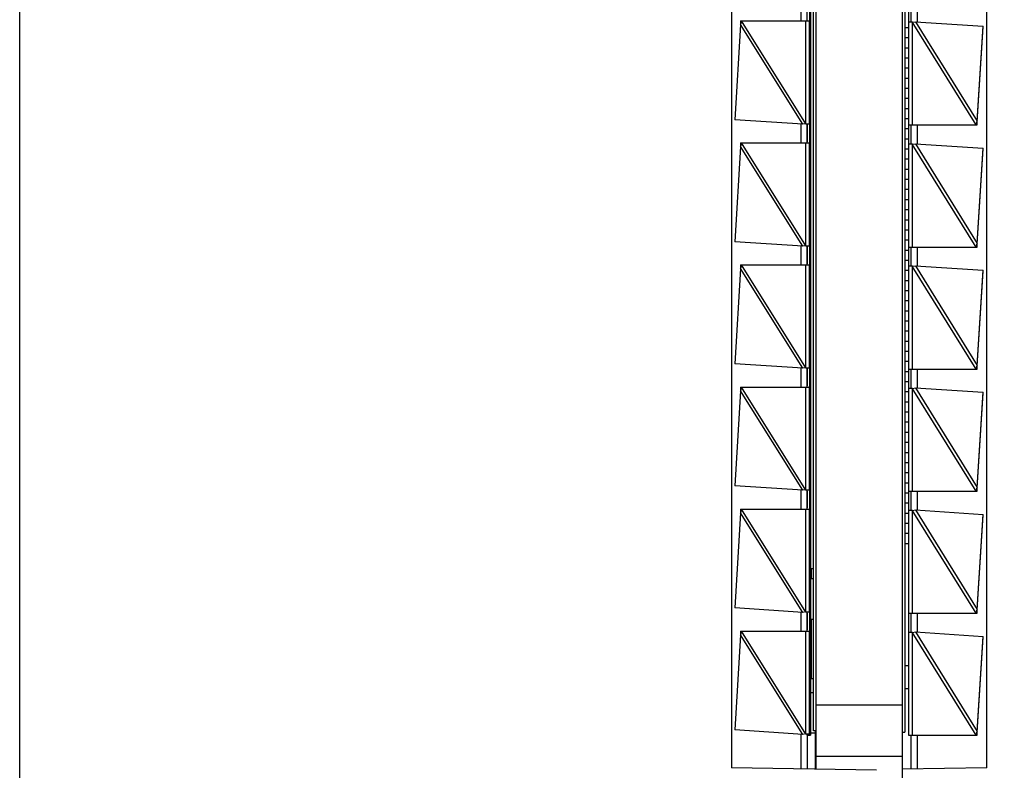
# Model space of a CAD drawing. Header units: inches. Extents: x 0 to 22, y 0 to 17.
# Tile 15 of 23: x 16.7 to 17.5, y 6.8 to 7.4. Entities that reach past the tile are written whole.
import ezdxf

# ---------------------------------------------------------------- set-up
doc = ezdxf.new("R2010")
doc.units = ezdxf.units.IN
doc.header["$LTSCALE"] = 1.21
doc.header["$MEASUREMENT"] = 0
doc.layers.get('0').update_dxf_attribs({"linetype": 'CONTINUOUS'})
doc.layers.add('DIMENSIONS', color=7, linetype='CONTINUOUS')
doc.styles.get("Standard").update_dxf_attribs({"font": 'txt', "width": 0.8})
doc.dimstyles.new('DIMSTYLE_1', dxfattribs={"dimtxt": 0.125, "dimasz": 0.18, "dimexe": 0.18, "dimexo": 0.0625, "dimgap": 0.09, "dimtad": 0, "dimtih": 1, "dimtoh": 1, "dimdec": 3, "dimzin": 4, "dimdsep": 46, "dimtxsty": 'STANDARD', "dimblk": '_FILLED', "dimblk1": '_FILLED', "dimblk2": '_FILLED', "dimcen": 0.09, "dimadec": 0, "dimazin": 0, "dimtp": 0.01, "dimtm": 0.01, "dimtfac": 1, "dimtdec": 3, "dimtofl": 0, "dimtmove": 0, "dimatfit": 3, "dimldrblk": '_FILLED', "dimfxl": 1, "dimtolj": 1, "dimtzin": 4, "dimarcsym": 0})

# ---------------------------------------------------------------- blocks, each defined once
blk = doc.blocks.new('*D14')
at = {"layer": 'DIMENSIONS', "color": 2, "linetype": 'CONTINUOUS'}
blk.add_line((16.83864, 11.14365), (16.83864, 11.76555), dxfattribs=at)
at = {"layer": 'DIMENSIONS', "color": 2, "linetype": 'CONTINUOUS', "insert": (16.77614, 11.82805), "char_height": 0.125, "width": 1.225, "attachment_point": 1, "rotation": 90, "line_spacing_factor": 0.9}
blk.add_mtext('.502{\\Ftxt.shx;\\W1.000000;\\H0.125000; }[12.75]', dxfattribs=at)
blk = doc.blocks.new('_FILLED')
at = {"color": 0, "linetype": 'BYBLOCK'}
blk.add_solid([(0, 0), (-1, 0.1736), (-1, -0.1736)], dxfattribs=at)
blk = doc.blocks.new('*D16')
at = {"layer": 'DIMENSIONS', "color": 2, "linetype": 'CONTINUOUS'}
blk.add_line((17.02624, 10.95605), (18.17114, 10.95605), dxfattribs=at)
at = {"layer": 'DIMENSIONS', "color": 2, "linetype": 'CONTINUOUS', "insert": (18.23364, 11.01855), "char_height": 0.125, "width": 1.425, "attachment_point": 1, "line_spacing_factor": 0.9}
blk.add_mtext('4.822{\\Ftxt.shx;\\W1.000000;\\H0.125000; }[122.48]', dxfattribs=at)

msp = doc.modelspace()

# ---------------------------------------------------------------- linework, layer by layer
at = {"color": 7, "linetype": 'CONTINUOUS'}
for p, q in [((16.70364, 6.13928), (16.70364, 10.95082)), ((17.25764, 10.27339), (17.25764, 6.81672)), ((17.32364, 6.81557), (17.32364, 10.27454)), ((17.45664, 6.81671), (17.45664, 10.2734)), ((17.31932, 10.24805), (17.31932, 6.84205)), ((17.32164, 6.84557), (17.32164, 10.24557)), ((17.39264, 10.24454), (17.39264, 6.84454)), ((17.39564, 10.24805), (17.39564, 6.84205)), ((17.39064, 8.6547), (17.39064, 6.76555)), ((17.31664, 7.39898), (17.31664, 7.41213)), ((17.39764, 7.39705), (17.39764, 7.41205)), ((17.26472, 7.39805), (17.31857, 7.39805)), ((17.26472, 7.39805), (17.26488, 7.39603)), ((17.26553, 7.39805), (17.26483, 7.3952)), ((17.31657, 7.39805), (17.31664, 7.39898)), ((17.39862, 7.39705), (17.39564, 7.39705)), ((17.39863, 7.39705), (17.40089, 7.39741)), ((17.40089, 7.39741), (17.45376, 7.39395)), ((17.26483, 7.3952), (17.26037, 7.32116)), ((17.26487, 7.39549), (17.26483, 7.3952)), ((17.39264, 7.39294), (17.39564, 7.39294)), ((17.44888, 7.31952), (17.45372, 7.39337)), ((17.44891, 7.31991), (17.45376, 7.39395)), ((17.39264, 7.38506), (17.39564, 7.38506)), ((17.39264, 7.37719), (17.39564, 7.37719)), ((17.39264, 7.36931), (17.39564, 7.36931)), ((17.39264, 7.36144), (17.39564, 7.36144)), ((17.39264, 7.35357), (17.39564, 7.35357)), ((17.39264, 7.34569), (17.39564, 7.34569)), ((17.39264, 7.33782), (17.39564, 7.33782)), ((17.39264, 7.32994), (17.39564, 7.32994)), ((17.31324, 7.3177), (17.26037, 7.32116)), ((17.39264, 7.32207), (17.39564, 7.32207)), ((17.3155, 7.31805), (17.31324, 7.3177)), ((17.31551, 7.31805), (17.31857, 7.31805)), ((17.31664, 7.31713), (17.31657, 7.31805)), ((17.31664, 7.31713), (17.31664, 7.30398)), ((17.31664, 7.30398), (17.31664, 7.31713)), ((17.39264, 7.3142), (17.39564, 7.3142)), ((17.39564, 7.31705), (17.44905, 7.31705)), ((17.39764, 7.30205), (17.39764, 7.31705)), ((17.4482, 7.31705), (17.44891, 7.31991)), ((17.44888, 7.31942), (17.44888, 7.31952)), ((17.44888, 7.31917), (17.44888, 7.31942)), ((17.44905, 7.31705), (17.44888, 7.31917)), ((17.39264, 7.30632), (17.39564, 7.30632)), ((17.26483, 7.3002), (17.26037, 7.22616)), ((17.26472, 7.30305), (17.31857, 7.30305)), ((17.26472, 7.30305), (17.26488, 7.30103)), ((17.26553, 7.30305), (17.26483, 7.3002)), ((17.26487, 7.30049), (17.26483, 7.3002)), ((17.31657, 7.30305), (17.31664, 7.30398)), ((17.39264, 7.29845), (17.39564, 7.29845)), ((17.39862, 7.30205), (17.39564, 7.30205)), ((17.39863, 7.30205), (17.40089, 7.30241)), ((17.40089, 7.30241), (17.45376, 7.29895)), ((17.44888, 7.22452), (17.45372, 7.29837)), ((17.44891, 7.22491), (17.45376, 7.29895)), ((17.39264, 7.29057), (17.39564, 7.29057)), ((17.39264, 7.2827), (17.39564, 7.2827)), ((17.39264, 7.27483), (17.39564, 7.27483)), ((17.39264, 7.26695), (17.39564, 7.26695)), ((17.39264, 7.25908), (17.39564, 7.25908)), ((17.39264, 7.2512), (17.39564, 7.2512)), ((17.39264, 7.24333), (17.39564, 7.24333)), ((17.39264, 7.23546), (17.39564, 7.23546)), ((17.31324, 7.2227), (17.26037, 7.22616)), ((17.3155, 7.22305), (17.31324, 7.2227)), ((17.31551, 7.22305), (17.31857, 7.22305)), ((17.31664, 7.22213), (17.31657, 7.22305)), ((17.31664, 7.22213), (17.31664, 7.20898)), ((17.31664, 7.20898), (17.31664, 7.22213)), ((17.39264, 7.22758), (17.39564, 7.22758)), ((17.39564, 7.22205), (17.44905, 7.22205)), ((17.39764, 7.20705), (17.39764, 7.22205)), ((17.4482, 7.22205), (17.44891, 7.22491)), ((17.44888, 7.22442), (17.44888, 7.22452)), ((17.44888, 7.22417), (17.44888, 7.22442)), ((17.44905, 7.22205), (17.44888, 7.22417)), ((17.39264, 7.21971), (17.39564, 7.21971)), ((17.26483, 7.2052), (17.26037, 7.13116)), ((17.26472, 7.20805), (17.31857, 7.20805)), ((17.26472, 7.20805), (17.26488, 7.20603)), ((17.26553, 7.20805), (17.26483, 7.2052)), ((17.26487, 7.20549), (17.26483, 7.2052)), ((17.31657, 7.20805), (17.31664, 7.20898)), ((17.39264, 7.21183), (17.39564, 7.21183)), ((17.39862, 7.20705), (17.39564, 7.20705)), ((17.39863, 7.20705), (17.40089, 7.20741)), ((17.40089, 7.20741), (17.45376, 7.20395)), ((17.39264, 7.20396), (17.39564, 7.20396)), ((17.44888, 7.12952), (17.45372, 7.20337)), ((17.44891, 7.12991), (17.45376, 7.20395)), ((17.39264, 7.19609), (17.39564, 7.19609)), ((17.39264, 7.18821), (17.39564, 7.18821)), ((17.39264, 7.18034), (17.39564, 7.18034)), ((17.39264, 7.17246), (17.39564, 7.17246)), ((17.39264, 7.16459), (17.39564, 7.16459)), ((17.39264, 7.15672), (17.39564, 7.15672)), ((17.39264, 7.14884), (17.39564, 7.14884)), ((17.39264, 7.14097), (17.39564, 7.14097)), ((17.31324, 7.1277), (17.26037, 7.13116)), ((17.39264, 7.13309), (17.39564, 7.13309)), ((17.4482, 7.12705), (17.44891, 7.12991)), ((17.44888, 7.12942), (17.44888, 7.12952)), ((17.44888, 7.12917), (17.44888, 7.12942)), ((17.44905, 7.12705), (17.44888, 7.12917)), ((17.3155, 7.12805), (17.31324, 7.1277)), ((17.31551, 7.12805), (17.31857, 7.12805)), ((17.31664, 7.12713), (17.31657, 7.12805)), ((17.31664, 7.12713), (17.31664, 7.11398)), ((17.31664, 7.11398), (17.31664, 7.12713)), ((17.39264, 7.12522), (17.39564, 7.12522)), ((17.39564, 7.12705), (17.44905, 7.12705)), ((17.39764, 7.11205), (17.39764, 7.12705)), ((17.31657, 7.11305), (17.31664, 7.11398)), ((17.39264, 7.11735), (17.39564, 7.11735)), ((17.26483, 7.1102), (17.26037, 7.03616)), ((17.26472, 7.11305), (17.31857, 7.11305)), ((17.26472, 7.11305), (17.26488, 7.11103)), ((17.26553, 7.11305), (17.26483, 7.1102)), ((17.26487, 7.11049), (17.26483, 7.1102)), ((17.39264, 7.10947), (17.39564, 7.10947)), ((17.39862, 7.11205), (17.39564, 7.11205)), ((17.39863, 7.11205), (17.40089, 7.11241)), ((17.40089, 7.11241), (17.45376, 7.10895)), ((17.44888, 7.03452), (17.45372, 7.10837)), ((17.44891, 7.03491), (17.45376, 7.10895)), ((17.39264, 7.1016), (17.39564, 7.1016)), ((17.39264, 7.09372), (17.39564, 7.09372)), ((17.39264, 7.08585), (17.39564, 7.08585)), ((17.39264, 7.07798), (17.39564, 7.07798)), ((17.39264, 7.0701), (17.39564, 7.0701)), ((17.39264, 7.06223), (17.39564, 7.06223)), ((17.39264, 7.05435), (17.39564, 7.05435)), ((17.39264, 7.04648), (17.39564, 7.04648)), ((17.39264, 7.03861), (17.39564, 7.03861)), ((17.31324, 7.0327), (17.26037, 7.03616)), ((17.3155, 7.03305), (17.31324, 7.0327)), ((17.31551, 7.03305), (17.31857, 7.03305)), ((17.31664, 7.03213), (17.31657, 7.03305)), ((17.31664, 7.03213), (17.31664, 7.01898)), ((17.31664, 7.01898), (17.31664, 7.03213)), ((17.39264, 7.03073), (17.39564, 7.03073)), ((17.39564, 7.03205), (17.44905, 7.03205)), ((17.39764, 7.01705), (17.39764, 7.03205)), ((17.4482, 7.03205), (17.44891, 7.03491)), ((17.44888, 7.03442), (17.44888, 7.03452)), ((17.44888, 7.03417), (17.44888, 7.03442)), ((17.44905, 7.03205), (17.44888, 7.03417)), ((17.39264, 7.02286), (17.39564, 7.02286)), ((17.26483, 7.0152), (17.26037, 6.94116)), ((17.26472, 7.01805), (17.31857, 7.01805)), ((17.26472, 7.01805), (17.26488, 7.01603)), ((17.26553, 7.01805), (17.26483, 7.0152)), ((17.26487, 7.01549), (17.26483, 7.0152)), ((17.31657, 7.01805), (17.31664, 7.01898)), ((17.39264, 7.01498), (17.39564, 7.01498)), ((17.39862, 7.01705), (17.39564, 7.01705)), ((17.39863, 7.01705), (17.40089, 7.01741)), ((17.40089, 7.01741), (17.45376, 7.01395)), ((17.44891, 6.93991), (17.45376, 7.01395)), ((17.39264, 7.00711), (17.39564, 7.00711)), ((17.44888, 6.93952), (17.45372, 7.01337)), ((17.39264, 6.99924), (17.39564, 6.99924)), ((17.39264, 6.99136), (17.39564, 6.99136)), ((17.31932, 6.97187), (17.32164, 6.97187)), ((17.3197, 6.97187), (17.3197, 6.964)), ((17.31932, 6.964), (17.32164, 6.964)), ((17.31324, 6.9377), (17.26037, 6.94116)), ((17.3155, 6.93805), (17.31324, 6.9377)), ((17.31551, 6.93805), (17.31857, 6.93805)), ((17.31664, 6.93713), (17.31657, 6.93805)), ((17.31664, 6.93713), (17.31664, 6.92398)), ((17.31664, 6.92398), (17.31664, 6.93713)), ((17.39564, 6.93705), (17.44905, 6.93705)), ((17.39764, 6.92205), (17.39764, 6.93705)), ((17.4482, 6.93705), (17.44891, 6.93991)), ((17.44888, 6.93942), (17.44888, 6.93952)), ((17.44888, 6.93917), (17.44888, 6.93942)), ((17.44905, 6.93705), (17.44888, 6.93917)), ((17.31932, 6.9325), (17.32164, 6.9325)), ((17.3197, 6.9325), (17.3197, 6.88624)), ((17.26472, 6.92305), (17.31857, 6.92305)), ((17.26472, 6.92305), (17.26488, 6.92103)), ((17.26553, 6.92305), (17.26483, 6.9202)), ((17.31657, 6.92305), (17.31664, 6.92398)), ((17.39862, 6.92205), (17.39564, 6.92205)), ((17.39863, 6.92205), (17.40089, 6.92241)), ((17.40089, 6.92241), (17.45376, 6.91895)), ((17.26483, 6.9202), (17.26037, 6.84616)), ((17.26487, 6.92049), (17.26483, 6.9202)), ((17.44888, 6.84452), (17.45372, 6.91837)), ((17.44891, 6.84491), (17.45376, 6.91895)), ((17.39564, 6.89609), (17.39264, 6.89609)), ((17.31932, 6.88624), (17.32164, 6.88624)), ((17.39264, 6.87837), (17.39564, 6.87837)), ((17.31932, 6.87542), (17.32164, 6.87542)), ((17.31324, 6.8427), (17.26037, 6.84616)), ((17.32364, 6.84557), (17.32164, 6.84557)), ((17.32285, 6.84557), (17.32285, 6.81558)), ((17.4482, 6.84205), (17.44891, 6.84491)), ((17.3155, 6.84305), (17.31324, 6.8427)), ((17.31551, 6.84305), (17.31857, 6.84305)), ((17.31664, 6.84213), (17.31657, 6.84305)), ((17.31664, 6.84213), (17.31664, 6.81569)), ((17.31664, 6.84205), (17.31932, 6.84205)), ((17.31864, 6.84205), (17.31857, 6.84305)), ((17.31932, 6.84392), (17.32285, 6.84392)), ((17.39064, 6.84454), (17.39264, 6.84454)), ((17.39564, 6.84205), (17.44905, 6.84205)), ((17.39764, 6.81568), (17.39764, 6.84205)), ((17.44888, 6.84442), (17.44888, 6.84452)), ((17.44888, 6.84417), (17.44888, 6.84442)), ((17.44905, 6.84205), (17.44888, 6.84417)), ((17.39064, 6.82557), (17.32364, 6.82557)), ((17.37072, 6.81474), (17.25764, 6.81672)), ((17.45664, 6.81671), (17.39064, 6.81555))]:
    msp.add_line(p, q, dxfattribs=at)
at = {"color": 9, "linetype": 'CONTINUOUS'}
for p, q in [((17.31172, 7.4128), (17.31172, 7.39805)), ((17.40255, 7.3973), (17.40255, 7.41205)), ((17.31561, 7.31789), (17.26553, 7.39805)), ((17.31561, 7.31789), (17.31561, 7.39805)), ((17.31857, 7.31805), (17.31857, 7.39805)), ((17.4482, 7.31705), (17.39852, 7.39722)), ((17.39852, 7.39722), (17.39852, 7.31705)), ((17.40089, 7.39741), (17.44891, 7.31991)), ((17.31324, 7.3177), (17.26483, 7.3952)), ((17.31172, 7.3178), (17.31172, 7.30305)), ((17.40255, 7.3023), (17.40255, 7.31705)), ((17.31324, 7.2227), (17.26483, 7.3002)), ((17.31561, 7.22289), (17.26553, 7.30305)), ((17.31561, 7.22289), (17.31561, 7.30305)), ((17.31857, 7.22305), (17.31857, 7.30305)), ((17.4482, 7.22205), (17.39852, 7.30222)), ((17.39852, 7.30222), (17.39852, 7.22205)), ((17.40089, 7.30241), (17.44891, 7.22491)), ((17.31172, 7.2228), (17.31172, 7.20805)), ((17.40255, 7.2073), (17.40255, 7.22205)), ((17.31324, 7.1277), (17.26483, 7.2052)), ((17.31561, 7.12789), (17.26553, 7.20805)), ((17.31561, 7.12789), (17.31561, 7.20805)), ((17.31857, 7.12805), (17.31857, 7.20805)), ((17.4482, 7.12705), (17.39852, 7.20722)), ((17.39852, 7.20722), (17.39852, 7.12705)), ((17.40089, 7.20741), (17.44891, 7.12991)), ((17.31172, 7.1278), (17.31172, 7.11305)), ((17.40255, 7.1123), (17.40255, 7.12705)), ((17.31324, 7.0327), (17.26483, 7.1102)), ((17.31561, 7.03289), (17.26553, 7.11305)), ((17.31561, 7.03289), (17.31561, 7.11305)), ((17.31857, 7.03305), (17.31857, 7.11305)), ((17.4482, 7.03205), (17.39852, 7.11222)), ((17.39852, 7.11222), (17.39852, 7.03205)), ((17.40089, 7.11241), (17.44891, 7.03491)), ((17.31172, 7.0328), (17.31172, 7.01805)), ((17.40255, 7.0173), (17.40255, 7.03205)), ((17.31324, 6.9377), (17.26483, 7.0152)), ((17.31561, 6.93789), (17.26553, 7.01805)), ((17.31561, 6.93789), (17.31561, 7.01805)), ((17.31857, 6.93805), (17.31857, 7.01805)), ((17.4482, 6.93705), (17.39852, 7.01722)), ((17.39852, 7.01722), (17.39852, 6.93705)), ((17.40089, 7.01741), (17.44891, 6.93991)), ((17.31172, 6.9378), (17.31172, 6.92305)), ((17.40255, 6.9223), (17.40255, 6.93705)), ((17.31561, 6.84289), (17.26553, 6.92305)), ((17.31561, 6.84289), (17.31561, 6.92305)), ((17.31857, 6.84305), (17.31857, 6.92305)), ((17.4482, 6.84205), (17.39852, 6.92222)), ((17.39852, 6.92222), (17.39852, 6.84205)), ((17.40089, 6.92241), (17.44891, 6.84491)), ((17.31324, 6.8427), (17.26483, 6.9202)), ((17.39064, 6.86557), (17.32364, 6.86557)), ((17.31172, 6.8428), (17.31172, 6.81577)), ((17.40255, 6.81576), (17.40255, 6.84205))]:
    msp.add_line(p, q, dxfattribs=at)
at = {"color": 7, "linetype": 'CONTINUOUS'}
for points in [[(17.26488, 7.39603), (17.26489, 7.3958), (17.26487, 7.39549)], [(17.26488, 7.30103), (17.26489, 7.3008), (17.26487, 7.30049)], [(17.26488, 7.20603), (17.26489, 7.2058), (17.26487, 7.20549)], [(17.26488, 7.11103), (17.26489, 7.1108), (17.26487, 7.11049)], [(17.26488, 7.01603), (17.26489, 7.0158), (17.26487, 7.01549)], [(17.26488, 6.92103), (17.26489, 6.9208), (17.26487, 6.92049)]]:
    msp.add_lwpolyline(points, dxfattribs=at)
for points, knots in [([(17.31857, 7.39805), (17.31857, 7.39805), (17.31858, 7.39806), (17.31858, 7.39806), (17.31858, 7.39806), (17.31858, 7.39807), (17.31858, 7.39808), (17.31859, 7.3981), (17.31859, 7.39814), (17.3186, 7.3982), (17.31861, 7.39829), (17.31861, 7.39838), (17.31862, 7.3985), (17.31862, 7.39863), (17.31863, 7.39878), (17.31864, 7.39895), (17.31864, 7.39913), (17.31865, 7.3994), (17.31866, 7.39978), (17.31867, 7.40027), (17.31867, 7.40081), (17.31868, 7.4014), (17.31869, 7.40203), (17.31869, 7.40269), (17.3187, 7.40338), (17.3187, 7.40434), (17.3187, 7.40555), (17.3187, 7.40677), (17.3187, 7.40772), (17.31869, 7.40842), (17.31869, 7.40908), (17.31868, 7.40971), (17.31867, 7.4103), (17.31867, 7.41084), (17.31866, 7.41133), (17.31865, 7.41171), (17.31864, 7.41198), (17.31864, 7.41216), (17.31863, 7.41233), (17.31862, 7.41248), (17.31862, 7.41261), (17.31861, 7.41273), (17.31861, 7.41282), (17.3186, 7.4129), (17.31859, 7.41297), (17.31859, 7.41301), (17.31858, 7.41303), (17.31858, 7.41304), (17.31858, 7.41305), (17.31858, 7.41305), (17.31858, 7.41305), (17.31857, 7.41305), (17.31857, 7.41305)], [0, 0, 0, 0, 0.000262, 0.000478, 0.000762, 0.001117, 0.001544, 0.002618, 0.005649, 0.009863, 0.015252, 0.021806, 0.029509, 0.038344, 0.04829, 0.059322, 0.071416, 0.084541, 0.113757, 0.146691, 0.183026, 0.222412, 0.26447, 0.308796, 0.354963, 0.402526, 0.5, 0.597474, 0.645037, 0.691204, 0.73553, 0.777588, 0.816974, 0.853309, 0.886243, 0.915459, 0.928584, 0.940678, 0.95171, 0.961656, 0.970491, 0.978194, 0.984748, 0.990137, 0.994351, 0.997382, 0.998456, 0.998883, 0.999238, 0.999522, 0.999738, 1, 1, 1, 1]), ([(17.31857, 7.30305), (17.31857, 7.30305), (17.31858, 7.30306), (17.31858, 7.30306), (17.31858, 7.30306), (17.31858, 7.30307), (17.31858, 7.30308), (17.31859, 7.3031), (17.31859, 7.30314), (17.3186, 7.3032), (17.31861, 7.30329), (17.31861, 7.30338), (17.31862, 7.3035), (17.31862, 7.30363), (17.31863, 7.30378), (17.31864, 7.30395), (17.31864, 7.30413), (17.31865, 7.3044), (17.31866, 7.30478), (17.31867, 7.30527), (17.31867, 7.30581), (17.31868, 7.3064), (17.31869, 7.30703), (17.31869, 7.30769), (17.3187, 7.30838), (17.3187, 7.30934), (17.3187, 7.31055), (17.3187, 7.31177), (17.3187, 7.31272), (17.31869, 7.31342), (17.31869, 7.31408), (17.31868, 7.31471), (17.31867, 7.3153), (17.31867, 7.31584), (17.31866, 7.31633), (17.31865, 7.31671), (17.31864, 7.31698), (17.31864, 7.31716), (17.31863, 7.31733), (17.31862, 7.31748), (17.31862, 7.31761), (17.31861, 7.31773), (17.31861, 7.31782), (17.3186, 7.3179), (17.31859, 7.31797), (17.31859, 7.31801), (17.31858, 7.31803), (17.31858, 7.31804), (17.31858, 7.31805), (17.31858, 7.31805), (17.31858, 7.31805), (17.31857, 7.31805), (17.31857, 7.31805)], [0, 0, 0, 0, 0.000262, 0.000478, 0.000762, 0.001117, 0.001544, 0.002618, 0.005649, 0.009863, 0.015252, 0.021806, 0.029509, 0.038344, 0.04829, 0.059322, 0.071416, 0.084541, 0.113757, 0.146691, 0.183026, 0.222412, 0.26447, 0.308796, 0.354963, 0.402526, 0.5, 0.597474, 0.645037, 0.691204, 0.73553, 0.777588, 0.816974, 0.853309, 0.886243, 0.915459, 0.928584, 0.940678, 0.95171, 0.961656, 0.970491, 0.978194, 0.984748, 0.990137, 0.994351, 0.997382, 0.998456, 0.998883, 0.999238, 0.999522, 0.999738, 1, 1, 1, 1]), ([(17.31857, 7.20805), (17.31857, 7.20805), (17.31858, 7.20806), (17.31858, 7.20806), (17.31858, 7.20806), (17.31858, 7.20807), (17.31858, 7.20808), (17.31859, 7.2081), (17.31859, 7.20814), (17.3186, 7.2082), (17.31861, 7.20829), (17.31861, 7.20838), (17.31862, 7.2085), (17.31862, 7.20863), (17.31863, 7.20878), (17.31864, 7.20895), (17.31864, 7.20913), (17.31865, 7.2094), (17.31866, 7.20978), (17.31867, 7.21027), (17.31867, 7.21081), (17.31868, 7.2114), (17.31869, 7.21203), (17.31869, 7.21269), (17.3187, 7.21338), (17.3187, 7.21434), (17.3187, 7.21555), (17.3187, 7.21677), (17.3187, 7.21772), (17.31869, 7.21842), (17.31869, 7.21908), (17.31868, 7.21971), (17.31867, 7.2203), (17.31867, 7.22084), (17.31866, 7.22133), (17.31865, 7.22171), (17.31864, 7.22198), (17.31864, 7.22216), (17.31863, 7.22233), (17.31862, 7.22248), (17.31862, 7.22261), (17.31861, 7.22273), (17.31861, 7.22282), (17.3186, 7.2229), (17.31859, 7.22297), (17.31859, 7.22301), (17.31858, 7.22303), (17.31858, 7.22304), (17.31858, 7.22305), (17.31858, 7.22305), (17.31858, 7.22305), (17.31857, 7.22305), (17.31857, 7.22305)], [0, 0, 0, 0, 0.000262, 0.000478, 0.000762, 0.001117, 0.001544, 0.002618, 0.005649, 0.009863, 0.015252, 0.021806, 0.029509, 0.038344, 0.04829, 0.059322, 0.071416, 0.084541, 0.113757, 0.146691, 0.183026, 0.222412, 0.26447, 0.308796, 0.354963, 0.402526, 0.5, 0.597474, 0.645037, 0.691204, 0.73553, 0.777588, 0.816974, 0.853309, 0.886243, 0.915459, 0.928584, 0.940678, 0.95171, 0.961656, 0.970491, 0.978194, 0.984748, 0.990137, 0.994351, 0.997382, 0.998456, 0.998883, 0.999238, 0.999522, 0.999738, 1, 1, 1, 1]), ([(17.31857, 7.11305), (17.31857, 7.11305), (17.31858, 7.11306), (17.31858, 7.11306), (17.31858, 7.11306), (17.31858, 7.11307), (17.31858, 7.11308), (17.31859, 7.1131), (17.31859, 7.11314), (17.3186, 7.1132), (17.31861, 7.11329), (17.31861, 7.11338), (17.31862, 7.1135), (17.31862, 7.11363), (17.31863, 7.11378), (17.31864, 7.11395), (17.31864, 7.11413), (17.31865, 7.1144), (17.31866, 7.11478), (17.31867, 7.11527), (17.31867, 7.11581), (17.31868, 7.1164), (17.31869, 7.11703), (17.31869, 7.11769), (17.3187, 7.11838), (17.3187, 7.11934), (17.3187, 7.12055), (17.3187, 7.12177), (17.3187, 7.12272), (17.31869, 7.12342), (17.31869, 7.12408), (17.31868, 7.12471), (17.31867, 7.1253), (17.31867, 7.12584), (17.31866, 7.12633), (17.31865, 7.12671), (17.31864, 7.12698), (17.31864, 7.12716), (17.31863, 7.12733), (17.31862, 7.12748), (17.31862, 7.12761), (17.31861, 7.12773), (17.31861, 7.12782), (17.3186, 7.1279), (17.31859, 7.12797), (17.31859, 7.12801), (17.31858, 7.12803), (17.31858, 7.12804), (17.31858, 7.12805), (17.31858, 7.12805), (17.31858, 7.12805), (17.31857, 7.12805), (17.31857, 7.12805)], [0, 0, 0, 0, 0.000262, 0.000478, 0.000762, 0.001117, 0.001544, 0.002618, 0.005649, 0.009863, 0.015252, 0.021806, 0.029509, 0.038344, 0.04829, 0.059322, 0.071416, 0.084541, 0.113757, 0.146691, 0.183026, 0.222412, 0.26447, 0.308796, 0.354963, 0.402526, 0.5, 0.597474, 0.645037, 0.691204, 0.73553, 0.777588, 0.816974, 0.853309, 0.886243, 0.915459, 0.928584, 0.940678, 0.95171, 0.961656, 0.970491, 0.978194, 0.984748, 0.990137, 0.994351, 0.997382, 0.998456, 0.998883, 0.999238, 0.999522, 0.999738, 1, 1, 1, 1]), ([(17.31857, 7.01805), (17.31857, 7.01805), (17.31858, 7.01806), (17.31858, 7.01806), (17.31858, 7.01806), (17.31858, 7.01807), (17.31858, 7.01808), (17.31859, 7.0181), (17.31859, 7.01814), (17.3186, 7.0182), (17.31861, 7.01829), (17.31861, 7.01838), (17.31862, 7.0185), (17.31862, 7.01863), (17.31863, 7.01878), (17.31864, 7.01895), (17.31864, 7.01913), (17.31865, 7.0194), (17.31866, 7.01978), (17.31867, 7.02027), (17.31867, 7.02081), (17.31868, 7.0214), (17.31869, 7.02203), (17.31869, 7.02269), (17.3187, 7.02338), (17.3187, 7.02434), (17.3187, 7.02555), (17.3187, 7.02677), (17.3187, 7.02772), (17.31869, 7.02842), (17.31869, 7.02908), (17.31868, 7.02971), (17.31867, 7.0303), (17.31867, 7.03084), (17.31866, 7.03133), (17.31865, 7.03171), (17.31864, 7.03198), (17.31864, 7.03216), (17.31863, 7.03233), (17.31862, 7.03248), (17.31862, 7.03261), (17.31861, 7.03273), (17.31861, 7.03282), (17.3186, 7.0329), (17.31859, 7.03297), (17.31859, 7.03301), (17.31858, 7.03303), (17.31858, 7.03304), (17.31858, 7.03305), (17.31858, 7.03305), (17.31858, 7.03305), (17.31857, 7.03305), (17.31857, 7.03305)], [0, 0, 0, 0, 0.000262, 0.000478, 0.000762, 0.001117, 0.001544, 0.002618, 0.005649, 0.009863, 0.015252, 0.021806, 0.029509, 0.038344, 0.04829, 0.059322, 0.071416, 0.084541, 0.113757, 0.146691, 0.183026, 0.222412, 0.26447, 0.308796, 0.354963, 0.402526, 0.5, 0.597474, 0.645037, 0.691204, 0.73553, 0.777588, 0.816974, 0.853309, 0.886243, 0.915459, 0.928584, 0.940678, 0.95171, 0.961656, 0.970491, 0.978194, 0.984748, 0.990137, 0.994351, 0.997382, 0.998456, 0.998883, 0.999238, 0.999522, 0.999738, 1, 1, 1, 1]), ([(17.31857, 6.92305), (17.31857, 6.92305), (17.31858, 6.92306), (17.31858, 6.92306), (17.31858, 6.92306), (17.31858, 6.92307), (17.31858, 6.92308), (17.31859, 6.9231), (17.31859, 6.92314), (17.3186, 6.9232), (17.31861, 6.92329), (17.31861, 6.92338), (17.31862, 6.9235), (17.31862, 6.92363), (17.31863, 6.92378), (17.31864, 6.92395), (17.31864, 6.92413), (17.31865, 6.9244), (17.31866, 6.92478), (17.31867, 6.92527), (17.31867, 6.92581), (17.31868, 6.9264), (17.31869, 6.92703), (17.31869, 6.92769), (17.3187, 6.92838), (17.3187, 6.92934), (17.3187, 6.93055), (17.3187, 6.93177), (17.3187, 6.93272), (17.31869, 6.93342), (17.31869, 6.93408), (17.31868, 6.93471), (17.31867, 6.9353), (17.31867, 6.93584), (17.31866, 6.93633), (17.31865, 6.93671), (17.31864, 6.93698), (17.31864, 6.93716), (17.31863, 6.93733), (17.31862, 6.93748), (17.31862, 6.93761), (17.31861, 6.93773), (17.31861, 6.93782), (17.3186, 6.9379), (17.31859, 6.93797), (17.31859, 6.93801), (17.31858, 6.93803), (17.31858, 6.93804), (17.31858, 6.93805), (17.31858, 6.93805), (17.31858, 6.93805), (17.31857, 6.93805), (17.31857, 6.93805)], [0, 0, 0, 0, 0.000262, 0.000478, 0.000762, 0.001117, 0.001544, 0.002618, 0.005649, 0.009863, 0.015252, 0.021806, 0.029509, 0.038344, 0.04829, 0.059322, 0.071416, 0.084541, 0.113757, 0.146691, 0.183026, 0.222412, 0.26447, 0.308796, 0.354963, 0.402526, 0.5, 0.597474, 0.645037, 0.691204, 0.73553, 0.777588, 0.816974, 0.853309, 0.886243, 0.915459, 0.928584, 0.940678, 0.95171, 0.961656, 0.970491, 0.978194, 0.984748, 0.990137, 0.994351, 0.997382, 0.998456, 0.998883, 0.999238, 0.999522, 0.999738, 1, 1, 1, 1]), ([(17.31664, 6.84205), (17.31664, 6.84206), (17.31664, 6.84209), (17.31664, 6.84211), (17.31664, 6.84213)], [0, 0, 0, 0, 0.253572, 1, 1, 1, 1])]:
    msp.add_open_spline(points, degree=3, knots=knots, dxfattribs=at)

# ---------------------------------------------------------------- dimensions: what is measured, and where the dimension line sits
at = {"layer": 'DIMENSIONS', "color": 2, "linetype": 'CONTINUOUS'}
for feature_location, offset, dtype, origin, picture, middle in [((16.83864, 11.14365), (0, 0.6219), 1, (17.34064, 6.13405), '*D14', (16.83864, 12.44055)), ((17.02624, 10.95605), (1.1449, 0), 0, (17.46574, 6.13405), '*D16', (18.94614, 10.95605))]:
    dim = msp.add_ordinate_dim(feature_location=feature_location, offset=offset, dtype=dtype, origin=origin, dimstyle='DIMSTYLE_1', dxfattribs=at)
    dim.commit()
    dim.dimension.update_dxf_attribs({"geometry": picture, "text_midpoint": middle})

doc.saveas('drawing.dxf')
